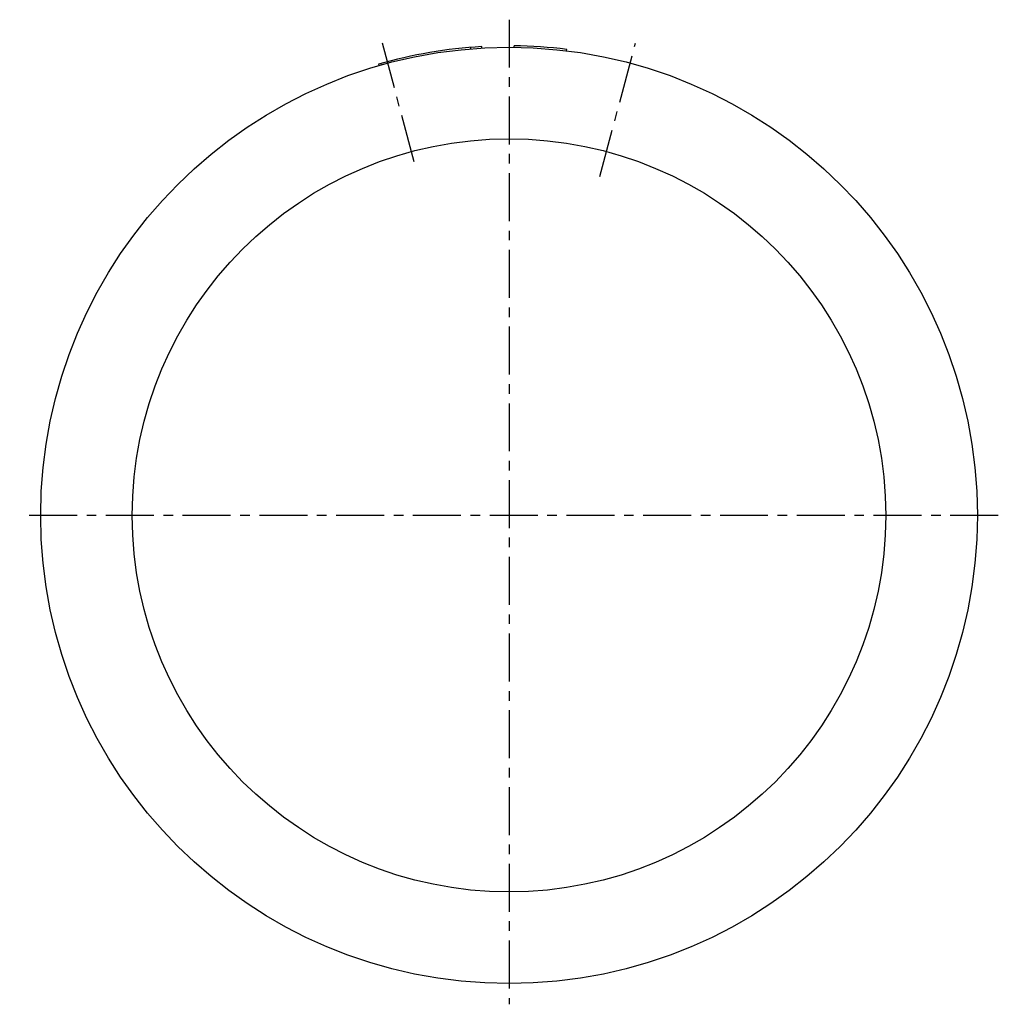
# Model space of a CAD drawing. Header units: millimetres. Extents: x 200 to 435, y 105 to 341.
import ezdxf

# ---------------------------------------------------------------- set-up
doc = ezdxf.new("R2010")
doc.units = ezdxf.units.MM
doc.header["$LTSCALE"] = 30.734
doc.linetypes.add('CENTER', pattern=[0.6, 0.375, -0.075, 0.075, -0.075])
doc.layers.get('0').update_dxf_attribs({"linetype": 'CONTINUOUS'})
doc.layers.add('DEFAULT_1', color=7, linetype='CENTER')

msp = doc.modelspace()

# ---------------------------------------------------------------- linework, layer by layer
at = {"color": 7, "linetype": 'CONTINUOUS'}
for p, q in [((308.18, 334.17), (308.15, 334.52)), ((310.82, 334.35), (310.8, 334.7)), ((318.53, 334.54), (318.53, 334.89)), ((331.15, 333.69), (331.19, 334.04)), ((285.99, 330.46), (286.09, 330.12)), ((286.74, 330.31), (286.64, 330.64))]:
    msp.add_line(p, q, dxfattribs=at)
for radius in [112.5, 90.5]:
    msp.add_circle((317.33, 222.04), radius, dxfattribs=at)
for start, end in [(93.3181, 106.1204), (82.9428, 89.3888)]:
    msp.add_arc((317.33, 222.04), 112.85, start, end, dxfattribs=at)
at = {"layer": 'DEFAULT_1', "color": 2, "linetype": 'CENTER'}
for p, q in [((317.33, 341.16), (317.33, 104.54)), ((294.56, 307), (286.92, 335.54)), ((339.16, 303.51), (347.74, 335.54)), ((434.86, 222.04), (199.79, 222.04))]:
    msp.add_line(p, q, dxfattribs=at)

doc.saveas('drawing.dxf')
